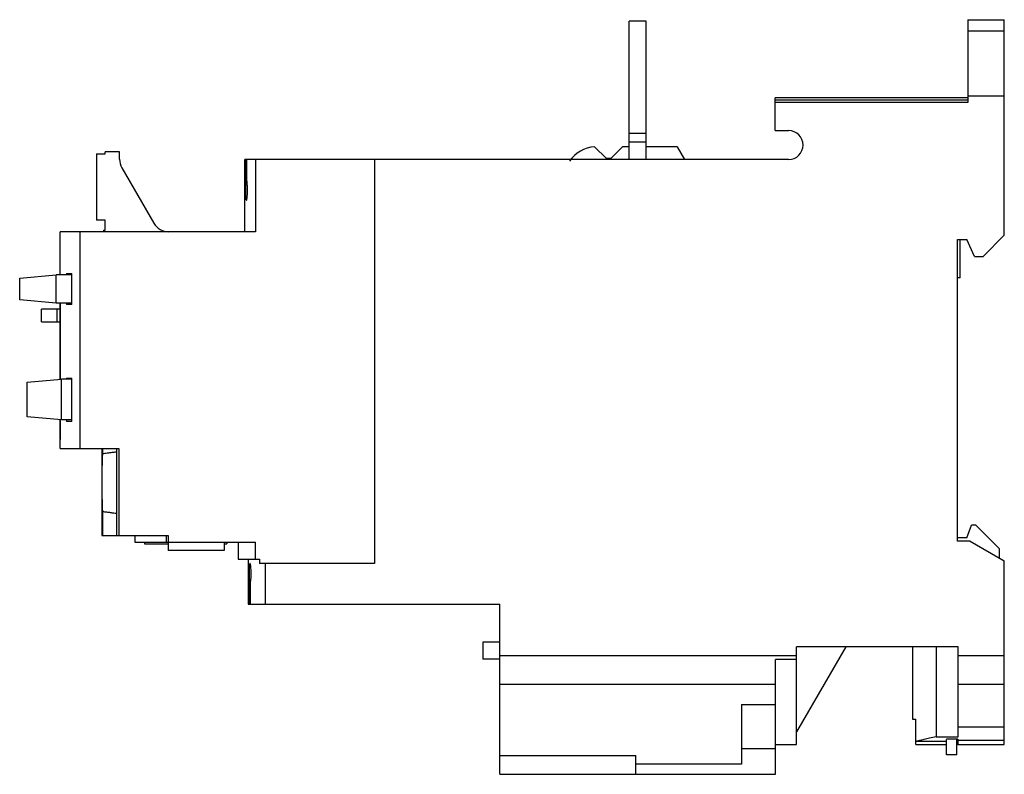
# Model space of a CAD drawing. Header units: millimetres. Extents: x 17 to 132, y 59 to 148.
import ezdxf

# ---------------------------------------------------------------- set-up
doc = ezdxf.new("R2010")
doc.units = ezdxf.units.MM
doc.header["$LTSCALE"] = 13.491797
doc.layers.add('00_COMPONENTS_1', color=7, linetype='CONTINUOUS')

msp = doc.modelspace()

# ---------------------------------------------------------------- linework, layer by layer
at = {"layer": '00_COMPONENTS_1', "color": 7, "linetype": 'Continuous'}
for p, q in [((88.21, 131.42), (88.21, 147.67)), ((90.21, 147.67), (88.21, 147.67)), ((90.21, 131.42), (90.21, 147.67)), ((128.03, 147.86), (132.33, 147.86)), ((128.03, 147.86), (128.03, 138.14)), ((132.33, 122.52), (132.33, 147.86)), ((132.33, 146.52), (128.03, 146.52)), ((105.37, 134.82), (105.37, 138.67)), ((128.03, 138.67), (105.37, 138.67)), ((128.03, 138.39), (105.37, 138.39)), ((128.03, 138.14), (105.37, 138.14)), ((132.33, 138.87), (128.03, 138.87)), ((90.21, 134.47), (88.21, 134.47)), ((105.37, 134.82), (106.97, 134.82)), ((90.21, 133.47), (88.21, 133.47)), ((25.6, 132.09), (25.6, 124.29)), ((25.6, 132.09), (26.6, 132.09)), ((26.6, 132.09), (26.6, 132.32)), ((28.3, 132.32), (26.6, 132.32)), ((28.3, 131.45), (28.3, 132.32)), ((84.15, 132.92), (85.55, 131.52)), ((86.05, 131.52), (87.45, 132.92)), ((88.21, 132.92), (87.45, 132.92)), ((93.87, 132.92), (90.21, 132.92)), ((93.87, 132.92), (94.73, 131.42)), ((43.01, 122.92), (43.01, 131.42)), ((106.97, 131.42), (43.01, 131.42)), ((43.15, 131.42), (43.15, 129.15)), ((43.28, 129.08), (43.28, 131.42)), ((44.27, 131.42), (44.27, 122.92)), ((58.28, 131.42), (58.28, 83.92)), ((86.05, 131.52), (85.55, 131.52)), ((28.57, 130.45), (32.34, 123.92)), ((43.14, 128.78), (43.29, 128.78)), ((43.15, 129.15), (43.28, 129.15)), ((26.6, 124.29), (25.6, 124.29)), ((26.6, 123.12), (26.6, 124.29)), ((21.31, 117.84), (21.31, 122.92)), ((44.27, 122.92), (21.31, 122.92)), ((23.63, 122.92), (23.63, 97.44)), ((26.39, 123.12), (26.39, 122.92)), ((26.39, 123.12), (26.6, 123.12)), ((126.83, 122.02), (127.93, 122.02)), ((126.83, 86.52), (126.83, 122.02)), ((127.13, 117.52), (127.13, 122.02)), ((128.83, 120.02), (127.93, 122.02)), ((132.33, 122.52), (129.83, 120.02)), ((128.83, 120.02), (129.83, 120.02)), ((16.55, 117.46), (20.86, 117.84)), ((16.55, 114.92), (16.55, 117.46)), ((20.82, 117.84), (20.82, 114.54)), ((22.69, 117.84), (20.86, 117.84)), ((22.05, 118.02), (22.05, 117.84)), ((22.05, 118.02), (22.69, 118.02)), ((22.69, 114.37), (22.69, 118.02)), ((127.13, 117.52), (126.83, 117.52)), ((20.86, 114.54), (16.55, 114.92)), ((19.11, 112.33), (19.11, 113.81)), ((21.31, 113.81), (19.11, 113.81)), ((22.69, 114.54), (20.86, 114.54)), ((20.91, 113.81), (20.91, 112.33)), ((21.31, 105.58), (21.31, 114.54)), ((21.33, 114.54), (21.33, 105.58)), ((21.34, 105.59), (21.34, 114.54)), ((22.05, 114.54), (22.05, 114.37)), ((22.69, 114.37), (22.05, 114.37)), ((19.11, 112.33), (21.31, 112.33)), ((17.44, 105.24), (21.46, 105.59)), ((21.42, 105.59), (21.42, 100.79)), ((22.69, 105.59), (21.46, 105.59)), ((22.05, 105.71), (22.05, 105.59)), ((22.05, 105.71), (22.69, 105.71)), ((22.69, 100.61), (22.69, 105.71)), ((17.44, 101.14), (17.44, 105.24)), ((21.46, 100.79), (17.44, 101.14)), ((21.31, 98.54), (21.31, 100.8)), ((21.33, 100.8), (21.33, 98.54)), ((21.34, 98.44), (21.34, 100.79)), ((22.69, 100.79), (21.46, 100.79)), ((22.05, 100.79), (22.05, 100.61)), ((22.69, 100.61), (22.05, 100.61)), ((21.31, 98.54), (21.33, 98.54)), ((21.31, 97.44), (21.31, 98.44)), ((21.34, 98.44), (21.31, 98.44)), ((21.31, 97.44), (28.21, 97.44)), ((26.21, 97.44), (26.21, 87.22)), ((26.28, 97.44), (26.28, 96.81)), ((27.94, 97.44), (27.94, 87.22)), ((28.21, 97.44), (28.21, 87.22)), ((26.28, 90.03), (26.28, 87.22)), ((127.93, 86.92), (128.47, 88.42)), ((128.97, 88.42), (128.47, 88.42)), ((128.97, 88.42), (131.73, 85.66)), ((26.21, 87.22), (34.01, 87.22)), ((30.11, 87.22), (30.11, 86.42)), ((33.81, 86.42), (33.81, 87.22)), ((34.01, 87.22), (34.01, 85.42)), ((127.93, 86.92), (126.83, 86.92)), ((30.11, 86.42), (44.27, 86.42)), ((31.21, 86.42), (31.21, 86.22)), ((31.21, 86.22), (34.01, 86.22)), ((40.61, 86.42), (40.61, 85.42)), ((40.61, 86.22), (40.91, 86.22)), ((40.91, 86.42), (40.91, 86.22)), ((42.23, 86.42), (42.23, 84.42)), ((44.23, 86.42), (44.23, 84.42)), ((44.27, 84.42), (44.27, 86.42)), ((128.33, 86.52), (126.83, 86.52)), ((128.33, 86.52), (132.33, 84.21)), ((40.61, 85.42), (34.01, 85.42)), ((131.73, 85.66), (131.73, 84.55)), ((42.23, 84.42), (44.76, 84.42)), ((43.43, 84.42), (43.43, 79.12)), ((43.63, 83.92), (43.63, 83.92)), ((44.76, 84.42), (44.76, 83.92)), ((58.28, 83.92), (44.76, 83.92)), ((45.42, 83.92), (45.42, 79.12)), ((132.33, 62.62), (132.33, 84.21)), ((43.7, 81.79), (43.56, 81.79)), ((43.57, 81.69), (43.57, 79.12)), ((43.7, 81.69), (43.57, 81.69)), ((43.7, 79.12), (43.7, 81.7)), ((43.43, 79.12), (73.01, 79.12)), ((73.01, 59.12), (73.01, 79.12)), ((73.01, 74.67), (71.01, 74.67)), ((71.01, 74.67), (71.01, 72.67)), ((126.91, 74.12), (107.91, 74.12)), ((107.91, 62.62), (107.91, 74.12)), ((113.68, 74.12), (107.91, 64.12)), ((121.53, 74.12), (121.53, 65.62)), ((124.33, 74.12), (124.33, 63.51)), ((126.91, 63.51), (126.91, 74.12)), ((73.01, 73.08), (107.91, 73.08)), ((126.91, 73.08), (132.33, 73.08)), ((73.01, 72.67), (71.01, 72.67)), ((107.91, 72.62), (105.41, 72.62)), ((105.41, 59.12), (105.41, 72.62)), ((105.41, 69.67), (73.01, 69.67)), ((132.33, 69.67), (126.91, 69.67)), ((101.41, 67.32), (105.41, 67.32)), ((101.41, 67.32), (101.41, 60.32)), ((121.53, 65.62), (121.94, 65.62)), ((121.94, 62.63), (121.94, 65.62)), ((126.91, 64.68), (132.33, 64.68)), ((105.41, 62.62), (107.91, 62.62)), ((125.53, 62.96), (121.94, 62.96)), ((121.94, 62.63), (125.53, 62.63)), ((122.56, 62.62), (125.53, 62.62)), ((124.33, 63.51), (126.91, 63.51)), ((126.85, 63.23), (125.53, 63.23)), ((125.53, 61.42), (125.53, 63.2)), ((126.73, 61.42), (126.73, 63.23)), ((126.85, 62.62), (126.73, 62.62)), ((126.85, 63.23), (126.85, 62.62)), ((132.33, 63.09), (126.85, 63.09)), ((126.85, 62.62), (132.33, 62.62)), ((105.41, 62.12), (101.41, 62.12)), ((126.73, 61.42), (125.53, 61.42)), ((73.01, 61.32), (89.01, 61.32)), ((89.01, 59.12), (89.01, 61.32)), ((101.41, 60.32), (89.01, 60.32)), ((73.01, 59.12), (105.41, 59.12))]:
    msp.add_line(p, q, dxfattribs=at)
for centre, radius, start, end in [((106.97, 133.12), 1.7, 270.0001, 90.0001), ((84.47, 128.93), 4, 94.6806, 145.1242), ((30.3, 131.45), 2, 180, 210.0015), ((32.85, 129.15), 10.3, 359.101, 0.0027), ((34.07, 124.92), 2, 210.0015, 269.9935)]:
    msp.add_arc(centre, radius, start, end, dxfattribs=at)
msp.add_ellipse((233.03, 84.36), major_axis=(189.6, 0), ratio=0.364766, start_param=-3.104469, end_param=-3.103081, dxfattribs=at)
for points, knots in [([(43.12, 128.58), (43.12, 128.47), (43.11, 128.21), (43.1, 127.79), (43.11, 127.38), (43.12, 127.06), (43.14, 126.86), (43.15, 126.74), (43.17, 126.67), (43.18, 126.64), (43.19, 126.62), (43.2, 126.62)], [0, 0, 0, 0, 0.159521, 0.399898, 0.631924, 0.783593, 0.88269, 0.946672, 0.968272, 0.983875, 1, 1, 1, 1]), ([(43.14, 128.78), (43.14, 128.76), (43.13, 128.69), (43.13, 128.63), (43.12, 128.58)], [0, 0, 0, 0, 0.213289, 1, 1, 1, 1]), ([(43.15, 128.99), (43.15, 128.98), (43.15, 128.94), (43.15, 128.89), (43.14, 128.86)], [0, 0, 0, 0, 0.276861, 1, 1, 1, 1]), ([(43.14, 128.86), (43.14, 128.85), (43.14, 128.82), (43.14, 128.79), (43.14, 128.78)], [0, 0, 0, 0, 0.315116, 1, 1, 1, 1]), ([(43.2, 126.62), (43.21, 126.62), (43.22, 126.62), (43.24, 126.66), (43.26, 126.75), (43.29, 126.9), (43.32, 127.15), (43.34, 127.54), (43.34, 127.98), (43.32, 128.39), (43.3, 128.62), (43.29, 128.71)], [0, 0, 0, 0, 0.006693, 0.017889, 0.058642, 0.129392, 0.241167, 0.418901, 0.673639, 0.874429, 1, 1, 1, 1]), ([(43.29, 128.71), (43.29, 128.73), (43.28, 128.78), (43.28, 128.9), (43.28, 129.01), (43.28, 129.08)], [0, 0, 0, 0, 0.161318, 0.396176, 1, 1, 1, 1]), ([(26.28, 96.81), (26.28, 96.73), (26.26, 96.56), (26.25, 96.13), (26.23, 95.44), (26.22, 94.48), (26.22, 93.42), (26.22, 92.35), (26.23, 91.4), (26.25, 90.7), (26.26, 90.27), (26.28, 90.1), (26.28, 90.03)], [0, 0, 0, 0, 0.032186, 0.075688, 0.192158, 0.338287, 0.5, 0.661713, 0.807842, 0.924312, 0.967814, 1, 1, 1, 1]), ([(27, 96.89), (26.95, 96.88), (26.71, 96.85), (26.47, 96.82), (26.28, 96.81)], [0, 0, 0, 0, 0.239566, 1, 1, 1, 1]), ([(27.94, 96.99), (27.8, 96.99), (27.48, 96.96), (27.17, 96.91), (27, 96.89)], [0, 0, 0, 0, 0.451943, 1, 1, 1, 1]), ([(26.28, 90.03), (26.44, 90.01), (26.75, 89.98), (27.19, 89.91), (27.58, 89.86), (27.83, 89.84), (27.94, 89.84)], [0, 0, 0, 0, 0.290176, 0.558993, 0.798179, 1, 1, 1, 1]), ([(43.63, 83.92), (43.62, 83.92), (43.61, 83.9), (43.59, 83.85), (43.56, 83.71), (43.54, 83.44), (43.53, 83.21), (43.53, 83.06)], [0, 0, 0, 0, 0.021757, 0.061463, 0.213591, 0.497475, 1, 1, 1, 1]), ([(43.77, 82.72), (43.77, 82.93), (43.76, 83.21), (43.73, 83.53), (43.71, 83.68), (43.69, 83.78), (43.67, 83.85), (43.66, 83.9), (43.64, 83.92), (43.63, 83.92)], [0, 0, 0, 0, 0.522891, 0.683093, 0.800115, 0.885071, 0.943958, 0.980773, 1, 1, 1, 1]), ([(43.53, 83.06), (43.52, 82.79), (43.52, 82.36), (43.54, 81.94), (43.56, 81.79)], [0, 0, 0, 0, 0.641821, 1, 1, 1, 1]), ([(43.7, 81.7), (43.72, 81.82), (43.76, 82.15), (43.77, 82.49), (43.77, 82.72)], [0, 0, 0, 0, 0.334701, 1, 1, 1, 1]), ([(124.33, 63.51), (124.06, 63.46), (123.58, 63.36), (122.92, 63.22), (122.38, 63.09), (122.07, 63.01), (121.94, 62.96)], [0, 0, 0, 0, 0.32927, 0.606219, 0.829975, 1, 1, 1, 1])]:
    msp.add_open_spline(points, degree=3, knots=knots, dxfattribs=at)

doc.saveas('drawing.dxf')
